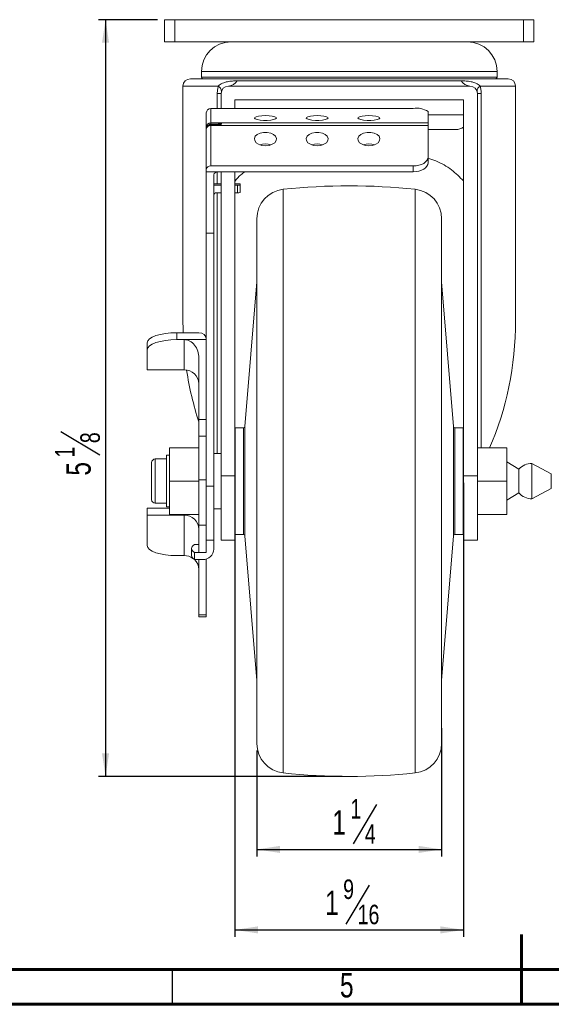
# Model space of a CAD drawing. Header units: inches. Extents: x 0.6 to 16.3, y 0.2 to 11.5.
# Tile 2 of 7: x 5.6 to 8.6, y 0.2 to 5.8. Entities that reach past the tile are written whole.
import ezdxf

# ---------------------------------------------------------------- set-up
doc = ezdxf.new("R2010")
doc.units = ezdxf.units.IN
doc.header["$MEASUREMENT"] = 0
doc.layers.add('FORMAT', color=7, linetype='Continuous')
doc.styles.add('SLDTEXTSTYLE0', font='TXT', dxfattribs={"width": 0.75})
doc.dimstyles.new('SLDDIMSTYLE0', dxfattribs={"dimtxt": 0.137795, "dimasz": 0.13, "dimexe": 0, "dimexo": 0.0625, "dimgap": 0.034449, "dimtad": 1, "dimdec": 6, "dimlfac": 1.2, "dimrnd": 1e-09, "dimzin": 12, "dimdsep": 46, "dimlunit": 5, "dimtxsty": 'SLDTEXTSTYLE0', "dimsah": 1, "dimcen": 0.09, "dimadec": 0, "dimazin": 3, "dimtfac": 1, "dimtofl": 0, "dimtmove": 0, "dimatfit": 3, "dimfxl": 0, "dimfrac": 2, "dimtolj": 1, "dimtzin": 12, "dimarcsym": 0})

# ---------------------------------------------------------------- blocks, each defined once
blk = doc.blocks.new('_D_2')
at = {"layer": 'FORMAT'}
for p, q in [((8.0137, 1.756), (8.0137, 1.0316)), ((6.9721, 1.6291), (6.9721, 1.0316)), ((7.6468, 1.3237), (7.5145, 1.1033)), ((6.9721, 1.071), (8.0137, 1.071))]:
    blk.add_line(p, q, dxfattribs=at)
for points in [[(6.9721, 1.071), (7.1021, 1.051), (7.1021, 1.091)], [(8.0137, 1.071), (7.8837, 1.091), (7.8837, 1.051)]]:
    blk.add_solid(points, dxfattribs=at)
at = {"layer": 'FORMAT', "attachment_point": 1, "style": 'SLDTEXTSTYLE0'}
for s, insert, char_height in [('1', (7.4992, 1.3556), 0.1102), ('1', (7.3974, 1.2925), 0.1378), ('4', (7.5806, 1.2131), 0.1102)]:
    blk.add_mtext(s, dxfattribs=dict(at, insert=insert, char_height=char_height))
blk = doc.blocks.new('_D_3')
at = {"layer": 'FORMAT'}
for p, q in [((6.8485, 3.1392), (6.8485, 0.5774)), ((8.1373, 3.1392), (8.1373, 0.5774)), ((7.6061, 0.8695), (7.4738, 0.6491)), ((6.8485, 0.6168), (8.1373, 0.6168))]:
    blk.add_line(p, q, dxfattribs=at)
for points in [[(6.8485, 0.6168), (6.9785, 0.5968), (6.9785, 0.6368)], [(8.1373, 0.6168), (8.0073, 0.6368), (8.0073, 0.5968)]]:
    blk.add_solid(points, dxfattribs=at)
at = {"layer": 'FORMAT', "attachment_point": 1, "style": 'SLDTEXTSTYLE0'}
for s, insert, char_height in [('9', (7.4585, 0.9014), 0.1102), ('1', (7.3566, 0.8383), 0.1378), ('16', (7.5399, 0.7589), 0.11024)]:
    blk.add_mtext(s, dxfattribs=dict(at, insert=insert, char_height=char_height))
blk = doc.blocks.new('_D_4')
at = {"layer": 'FORMAT'}
for p, q in [((6.4119, 5.7537), (6.0796, 5.7537)), ((6.1189, 5.7537), (6.1189, 1.4829)), ((5.8662, 3.4299), (6.0866, 3.2976)), ((7.4535, 1.4829), (6.0796, 1.4829))]:
    blk.add_line(p, q, dxfattribs=at)
for points in [[(6.1189, 5.7537), (6.0989, 5.6237), (6.1389, 5.6237)], [(6.1189, 1.4829), (6.1389, 1.6129), (6.0989, 1.6129)]]:
    blk.add_solid(points, dxfattribs=at)
at = {"layer": 'FORMAT', "attachment_point": 1, "rotation": 90, "style": 'SLDTEXTSTYLE0'}
for s, insert, char_height in [('8', (5.9768, 3.3637), 0.1102), ('1', (5.8343, 3.2823), 0.1102), ('5', (5.8974, 3.1805), 0.1378)]:
    blk.add_mtext(s, dxfattribs=dict(at, insert=insert, char_height=char_height))

msp = doc.modelspace()

# ---------------------------------------------------------------- linework, layer by layer
at = {"color": 7, "linetype": 'Continuous', "lineweight": 15}
for p, q in [((6.451222, 5.75373158), (6.451222, 5.62873159)), ((6.451222, 5.75373158), (6.50955536, 5.75373158)), ((6.50955536, 5.75373158), (6.50955536, 5.62873159)), ((6.50955536, 5.75373158), (8.47622203, 5.75373158)), ((8.47622203, 5.75373158), (8.47622203, 5.62873159)), ((8.47622203, 5.75373158), (8.5345554, 5.75373158)), ((8.5345554, 5.75373158), (8.5345554, 5.62873159)), ((6.451222, 5.62873159), (6.50955536, 5.62873159)), ((6.50955536, 5.62873159), (8.47622203, 5.62873159)), ((8.47622203, 5.62873159), (8.5345554, 5.62873159)), ((6.65955537, 5.46206493), (6.65955537, 5.42873153)), ((8.32622202, 5.42873153), (8.32622202, 5.46206493)), ((6.59705538, 5.42039827), (7.4928887, 5.42039827)), ((6.86179378, 5.40849348), (8.12398361, 5.40849348)), ((7.4928887, 5.42039827), (8.38872201, 5.42039827)), ((6.55538872, 5.37873161), (6.55538872, 4.05607022)), ((6.7488887, 5.33706494), (6.77038869, 5.33706494)), ((6.77038869, 5.33706494), (6.77038869, 5.25274847)), ((8.17372204, 5.37873161), (6.81205535, 5.37873161)), ((8.21538871, 3.17861671), (8.21538871, 5.33706494)), ((8.21538871, 5.33706494), (8.23688869, 5.33706494)), ((8.43038868, 4.05607022), (8.43038868, 5.37873161)), ((8.1372637, 5.3006066), (6.8485137, 5.3006066)), ((6.8485137, 5.3006066), (6.8485137, 5.25274847)), ((8.1372637, 3.17861671), (8.1372637, 5.3006066)), ((6.68705536, 5.14738167), (6.68705536, 5.22833829)), ((6.71205538, 5.25274847), (6.71205538, 5.17179173)), ((7.85372202, 5.25274847), (6.71205538, 5.25274847)), ((7.93705538, 5.23475268), (7.93705538, 5.17179173)), ((6.71205538, 5.17179173), (6.71205538, 5.1705177)), ((6.71205538, 5.17179173), (7.93705538, 5.17179173)), ((6.71205538, 5.1705177), (6.75535803, 5.1705177)), ((6.71205538, 5.1705177), (6.71205538, 5.162446)), ((6.75535803, 5.1705177), (6.75535803, 5.162446)), ((7.93705538, 5.17179173), (7.93705538, 5.15651193)), ((6.68705536, 5.1472526), (6.68705536, 5.14738167)), ((6.68705536, 5.13703934), (6.68705536, 5.1472526)), ((6.68705536, 5.13668576), (6.68705536, 5.13703934)), ((6.68705536, 4.90831862), (6.68705536, 5.13668576)), ((6.75535803, 5.162446), (6.71205538, 5.162446)), ((6.75535803, 5.16053128), (6.71205538, 5.16053128)), ((6.71205538, 5.16053128), (6.71205538, 5.15953567)), ((6.71205538, 5.15953567), (6.71205538, 5.15651193)), ((6.75535803, 5.15953567), (6.71205538, 5.15953567)), ((6.71205538, 5.15651193), (6.71205538, 4.92814479)), ((7.93705538, 5.15651193), (6.71205538, 5.15651193)), ((7.93705538, 5.15651193), (7.93705538, 4.97890823)), ((7.93705538, 5.13393995), (8.09288868, 5.13393995)), ((7.93705538, 4.97890823), (7.93705538, 4.94586461)), ((6.68705536, 4.90831862), (6.68705536, 4.89510117)), ((6.68705536, 4.89510117), (6.75372205, 4.89510117)), ((6.68705536, 4.54908208), (6.68705536, 4.89510117)), ((7.85372202, 4.92814479), (6.71205538, 4.92814479)), ((7.85372202, 4.89510117), (6.75372205, 4.89510117)), ((6.77038869, 4.89510117), (6.77038869, 3.17861671)), ((6.8485137, 4.89510117), (6.8485137, 3.17861671)), ((7.85372202, 4.89510117), (7.85372202, 4.92814479)), ((6.72872202, 4.54908208), (6.72872202, 4.87864316)), ((6.77038869, 4.82804693), (6.72872202, 4.82804693)), ((6.72872202, 4.81896812), (6.77038869, 4.81896812)), ((6.86205533, 4.82804693), (6.8485137, 4.82804693)), ((6.8485137, 4.81896812), (6.86205533, 4.81896812)), ((6.86205533, 4.77745998), (6.86205533, 4.81896812)), ((6.87872204, 4.82042084), (6.87872204, 4.82659421)), ((6.87872204, 4.82042084), (6.87872204, 4.77891269)), ((6.74538873, 4.77745998), (6.77038869, 4.77745998)), ((6.8485137, 4.77745998), (6.86205533, 4.77745998)), ((6.97205535, 3.01835516), (6.97205535, 4.63063807)), ((8.01372205, 4.63063807), (8.01372205, 3.01835516)), ((6.68705536, 4.54908208), (6.72872202, 4.54908208)), ((6.68705536, 3.94807225), (6.68705536, 4.54908208)), ((6.72872202, 3.12051294), (6.72872202, 4.54908208)), ((6.97205535, 4.27456485), (6.90497586, 3.45846546)), ((8.08080153, 3.45846546), (8.01372205, 4.27456485)), ((6.52038871, 3.98722617), (6.52038871, 3.94807225)), ((6.52038871, 3.98722617), (6.6453887, 3.98722617)), ((6.52038871, 3.94807225), (6.56205537, 3.94807225)), ((6.56205537, 3.94807225), (6.68705536, 3.94807225)), ((6.56205537, 3.77706211), (6.56205537, 3.94807225)), ((6.68705536, 3.49702001), (6.68705536, 3.94807225)), ((6.35372206, 3.89106895), (6.35372206, 3.93022287)), ((6.35372206, 3.77706211), (6.35372206, 3.89106895)), ((6.6453887, 3.49702001), (6.6453887, 3.84410145)), ((6.56205537, 3.77706211), (6.35372206, 3.77706211)), ((6.6453887, 3.49702001), (6.68705536, 3.49702001)), ((6.6453887, 3.4028391), (6.6453887, 3.49702001)), ((6.68705536, 3.49702001), (6.68705536, 3.4028391)), ((6.89667053, 3.45081492), (6.85018036, 3.45081492)), ((8.13559703, 3.45081492), (8.08910686, 3.45081492)), ((6.68705536, 3.4028391), (6.6453887, 3.4028391)), ((6.6453887, 3.4028391), (6.6453887, 3.15745271)), ((6.68705536, 3.4028391), (6.68705536, 3.15745271)), ((6.47872205, 3.14956483), (6.47872205, 3.33706499)), ((6.47872205, 3.33706499), (6.6453887, 3.33706499)), ((8.38205536, 3.33706499), (8.21538871, 3.33706499)), ((8.38205536, 3.14956483), (8.38205536, 3.33706499)), ((6.47872205, 3.29539821), (6.4620554, 3.29539821)), ((6.4620554, 3.29539821), (6.4620554, 3.00373144)), ((6.77038869, 3.30581484), (6.72872202, 3.30581484)), ((6.37872208, 3.14956483), (6.37872208, 3.25373167)), ((6.4620554, 3.27456494), (6.39955535, 3.27456494)), ((8.44872204, 3.21623163), (8.38205536, 3.257818)), ((8.63205534, 3.19123161), (8.52325767, 3.24956492)), ((8.52325767, 3.14956483), (8.52325767, 3.24956492)), ((6.77038869, 3.17861671), (6.77038869, 2.81623152)), ((6.77038869, 3.17861671), (6.8485137, 3.17861671)), ((6.8485137, 3.17861671), (6.8485137, 2.81623152)), ((8.1372637, 3.17861671), (8.21538871, 3.17861671)), ((8.1372637, 2.81623152), (8.1372637, 3.17861671)), ((8.21538871, 2.81623152), (8.21538871, 3.17861671)), ((8.44872204, 3.14956483), (8.44872204, 3.21623163)), ((8.63205534, 3.14956483), (8.63205534, 3.19123161)), ((6.37872208, 3.04539823), (6.37872208, 3.14956483)), ((6.47872205, 2.9620649), (6.47872205, 3.14956483)), ((6.47872205, 3.14956483), (6.6453887, 3.14956483)), ((6.6453887, 3.15745271), (6.68705536, 3.15745271)), ((6.6453887, 3.15745271), (6.6453887, 2.90036662)), ((6.68705536, 3.15745271), (6.68705536, 2.90036662)), ((6.68705536, 3.12051294), (6.72872202, 3.12051294)), ((6.72872202, 3.12051294), (6.72872202, 2.81623152)), ((8.38205536, 3.14956483), (8.21538871, 3.14956483)), ((8.38205536, 2.9620649), (8.38205536, 3.14956483)), ((8.44872204, 3.08289826), (8.44872204, 3.14956483)), ((8.52325767, 3.04956498), (8.52325767, 3.14956483)), ((8.63205534, 3.10789829), (8.63205534, 3.14956483)), ((8.38205536, 3.04131165), (8.44872204, 3.08289826)), ((8.52325767, 3.04956498), (8.63205534, 3.10789829)), ((6.39955535, 3.02456496), (6.4620554, 3.02456496)), ((6.4620554, 3.00373144), (6.47872205, 3.00373144)), ((6.97205535, 1.66849158), (6.97205535, 3.01835516)), ((8.01372205, 3.01835516), (8.01372205, 1.66849158)), ((6.35372206, 2.99611684), (6.35372206, 2.95696292)), ((6.35372206, 2.99611684), (6.47872205, 2.99611684)), ((6.35372206, 2.95696292), (6.56205537, 2.95696292)), ((6.35372206, 2.78595278), (6.35372206, 2.95696292)), ((6.47872205, 2.9620649), (6.6453887, 2.9620649)), ((6.56205537, 2.72894924), (6.56205537, 2.95696292)), ((6.72872202, 2.99331481), (6.77038869, 2.99331481)), ((8.38205536, 2.9620649), (8.21538871, 2.9620649)), ((6.6453887, 2.90036662), (6.68705536, 2.90036662)), ((6.6453887, 2.74595407), (6.6453887, 2.90036662)), ((6.68705536, 2.74595407), (6.68705536, 2.90036662)), ((6.85018036, 2.84831497), (6.89667053, 2.84831497)), ((6.90497586, 2.84066419), (6.97205535, 2.0245648)), ((8.01372205, 2.0245648), (8.08080153, 2.84066419)), ((8.08910686, 2.84831497), (8.13559703, 2.84831497)), ((6.62038868, 2.7914273), (6.6453887, 2.7914273)), ((6.68705536, 2.81623152), (6.72872202, 2.81623152)), ((6.72872202, 2.81623152), (6.72872202, 2.76617574)), ((6.77038869, 2.81623152), (6.8485137, 2.81623152)), ((8.1372637, 2.81623152), (8.21538871, 2.81623152)), ((6.56205537, 2.72894924), (6.52038871, 2.72894924)), ((6.60372203, 2.76889491), (6.60372203, 2.7292675)), ((6.62038868, 2.70673488), (6.62038868, 2.74636228)), ((6.6453887, 2.74636228), (6.62038868, 2.74636228)), ((6.6453887, 2.74595407), (6.68705536, 2.74595407)), ((6.62038868, 2.70673488), (6.66622203, 2.70673488)), ((6.6453887, 2.70673488), (6.6453887, 2.39441426)), ((6.68705536, 2.71013457), (6.68705536, 2.39441426)), ((6.6453887, 2.39441426), (6.68705536, 2.39441426)), ((6.6453887, 2.38436282), (6.6453887, 2.39441426)), ((6.68705536, 2.39441426), (6.68705536, 2.38436282)), ((6.6453887, 2.38436282), (6.68705536, 2.38436282))]:
    msp.add_line(p, q, dxfattribs=at)
at = {"color": 8, "linetype": 'Continuous', "lineweight": 15}
for p, q in [((6.65955537, 5.46206493), (8.32622202, 5.46206493)), ((6.65955537, 5.42873153), (8.32622202, 5.42873153)), ((6.75435986, 5.37873161), (6.55538872, 5.37873161)), ((6.7488887, 5.25274847), (6.7488887, 5.33706494)), ((8.43038868, 5.37873161), (8.23141754, 5.37873161)), ((8.23688869, 5.33706494), (8.23688869, 3.33706499)), ((7.93705538, 5.21727327), (8.1372637, 5.21727327)), ((6.75324539, 5.16053128), (6.75535803, 5.162446)), ((6.75535803, 5.16053116), (6.75535803, 5.15953567)), ((6.76867906, 5.16457692), (6.76618191, 5.16231375)), ((6.76686702, 5.16258252), (6.76867906, 5.1642248)), ((6.7488887, 4.82804693), (6.7488887, 4.89479073)), ((7.12095934, 4.79635556), (7.12095934, 1.50277434)), ((7.86481805, 3.003674), (7.86481805, 4.79635556)), ((6.7488887, 3.30581484), (6.7488887, 4.77745998)), ((6.85018036, 3.45081492), (6.85018036, 2.84831497)), ((6.89667053, 3.12287693), (6.89667053, 3.45081492)), ((6.90497586, 3.45846546), (6.90497586, 2.84066419)), ((8.08080153, 3.1221991), (8.08080153, 3.45846546)), ((8.08910686, 3.45081492), (8.08910686, 3.12287693)), ((8.13559703, 3.12287693), (8.13559703, 3.45081492)), ((6.39955535, 3.27456494), (6.39955535, 3.14956483)), ((6.39955535, 3.14956483), (6.39955535, 3.02456496)), ((6.89667053, 2.84831497), (6.89667053, 3.12287693)), ((8.08080153, 2.84066419), (8.08080153, 3.1221991)), ((8.08910686, 3.12287693), (8.08910686, 2.84831497)), ((8.13559703, 2.84831497), (8.13559703, 3.12287693)), ((7.86481805, 1.50277434), (7.86481805, 3.003674))]:
    msp.add_line(p, q, dxfattribs=at)
at = {"color": 7, "linetype": 'Continuous', "lineweight": 60}
for p, q in [((8.46456693, 0.19685039), (8.46456693, 0.59055118)), ((16.14173228, 0.39370079), (0.78740157, 0.39370079)), ((16.33858268, 0.19685039), (0.59055118, 0.19685039))]:
    msp.add_line(p, q, dxfattribs=at)
at = {"color": 7, "linetype": 'Continuous', "lineweight": 30}
msp.add_line((6.49606299, 0.19685039), (6.49606299, 0.39370079), dxfattribs=at)
at = {"color": 7, "linetype": 'Continuous', "lineweight": 15, "flags": 128}
for points in [[(7.0203887, 5.21225806), (7.00009497, 5.2115267), (6.98200039, 5.20941215), (6.96806581, 5.20614324), (6.95980118, 5.2020745), (6.95810219, 5.19764669), (6.96315284, 5.19333963), (6.97440596, 5.18962008), (6.99064198, 5.18689114), (7.01010152, 5.18544856), (7.03067587, 5.18544856), (7.05013541, 5.18689114), (7.06637143, 5.18962008), (7.07762452, 5.19333963), (7.08267523, 5.19764669), (7.08097621, 5.2020745), (7.07271161, 5.20614324), (7.058777, 5.20941215), (7.04068242, 5.2115267), (7.0203887, 5.21225806)], [(7.31205537, 5.21225806), (7.29176164, 5.2115267), (7.27366707, 5.20941215), (7.25973246, 5.20614324), (7.25146784, 5.2020745), (7.24976883, 5.19764669), (7.25481953, 5.19333963), (7.26607262, 5.18962008), (7.28230866, 5.18689114), (7.3017682, 5.18544856), (7.32234253, 5.18544856), (7.34180208, 5.18689114), (7.35803811, 5.18962008), (7.3692912, 5.19333963), (7.3743419, 5.19764669), (7.37264288, 5.2020745), (7.36437827, 5.20614324), (7.35044366, 5.20941215), (7.33234908, 5.2115267), (7.31205537, 5.21225806)], [(7.60372203, 5.21225806), (7.58342831, 5.2115267), (7.56533374, 5.20941215), (7.55139913, 5.20614324), (7.54313451, 5.2020745), (7.5414355, 5.19764669), (7.5464862, 5.19333963), (7.55773929, 5.18962008), (7.57397532, 5.18689114), (7.59343487, 5.18544856), (7.61400919, 5.18544856), (7.63346874, 5.18689114), (7.64970478, 5.18962008), (7.66095786, 5.19333963), (7.66600856, 5.19764669), (7.66430954, 5.2020745), (7.65604494, 5.20614324), (7.64211033, 5.20941215), (7.62401575, 5.2115267), (7.60372203, 5.21225806)], [(7.0203887, 5.04236234), (7.00009497, 5.0444253), (6.98200039, 5.05039029), (6.96806581, 5.05961124), (6.95980118, 5.07108863), (6.95810219, 5.08357886), (6.96315284, 5.09572847), (6.97440596, 5.10622076), (6.99064198, 5.11391871), (7.01010152, 5.11798818), (7.03067587, 5.11798818), (7.05013541, 5.11391871), (7.06637143, 5.10622076), (7.07762452, 5.09572847), (7.08267523, 5.08357886), (7.08097621, 5.07108863), (7.07271161, 5.05961124), (7.058777, 5.05039029), (7.04068242, 5.0444253), (7.0203887, 5.04236234)], [(7.31205537, 5.04236234), (7.29176164, 5.0444253), (7.27366707, 5.05039029), (7.25973246, 5.05961124), (7.25146784, 5.07108863), (7.24976883, 5.08357886), (7.25481953, 5.09572847), (7.26607262, 5.10622076), (7.28230866, 5.11391871), (7.3017682, 5.11798818), (7.32234253, 5.11798818), (7.34180208, 5.11391871), (7.35803811, 5.10622076), (7.3692912, 5.09572847), (7.3743419, 5.08357886), (7.37264288, 5.07108863), (7.36437827, 5.05961124), (7.35044366, 5.05039029), (7.33234908, 5.0444253), (7.31205537, 5.04236234)], [(7.60372203, 5.04236234), (7.58342831, 5.0444253), (7.56533374, 5.05039029), (7.55139913, 5.05961124), (7.54313451, 5.07108863), (7.5414355, 5.08357886), (7.5464862, 5.09572847), (7.55773929, 5.10622076), (7.57397532, 5.11391871), (7.59343487, 5.11798818), (7.61400919, 5.11798818), (7.63346874, 5.11391871), (7.64970478, 5.10622076), (7.66095786, 5.09572847), (7.66600856, 5.08357886), (7.66430954, 5.07108863), (7.65604494, 5.05961124), (7.64211033, 5.05039029), (7.62401575, 5.0444253), (7.60372203, 5.04236234)], [(7.85372202, 4.92814479), (7.86997956, 4.92912024), (7.8856123, 4.93200892), (7.90001954, 4.9367), (7.91264761, 4.94301307), (7.92301117, 4.95070553), (7.93071199, 4.95948184), (7.93545413, 4.9690048), (7.93705538, 4.97890823)], [(7.93705538, 4.94586461), (7.93545413, 4.93596106), (7.93071199, 4.92643822), (7.92301117, 4.91766191), (7.91264761, 4.90996946), (7.90001954, 4.90365639), (7.8856123, 4.89896531), (7.86997956, 4.89607662), (7.85372202, 4.89510117)], [(6.35372206, 3.93022287), (6.35692449, 3.9413435), (6.36640882, 3.95203709), (6.38181048, 3.96189224), (6.40253754, 3.97053032), (6.42779361, 3.97761937), (6.45660815, 3.98288709), (6.48787363, 3.98613083), (6.52038871, 3.98722617)], [(6.52038871, 3.94807225), (6.48787363, 3.9469769), (6.45660815, 3.94373316), (6.42779361, 3.93846545), (6.40253754, 3.93137639), (6.38181048, 3.92273832), (6.36640882, 3.91288316), (6.35692449, 3.90218982), (6.35372206, 3.89106895)], [(6.85018036, 3.45081492), (6.84855464, 3.45065481), (6.8485137, 3.4506465)], [(8.1372637, 3.4506465), (8.13722275, 3.45065481), (8.13559703, 3.45081492)], [(6.8485137, 2.84848315), (6.84855464, 2.84847508), (6.85018036, 2.84831497)], [(8.13559703, 2.84831497), (8.13722275, 2.84847508), (8.1372637, 2.84848315)], [(6.35372206, 2.78595278), (6.35692449, 2.77483191), (6.36640882, 2.76413857), (6.38181048, 2.75428366), (6.40253754, 2.74564558), (6.42779361, 2.73855629), (6.45660815, 2.73328857), (6.48787363, 2.73004483), (6.52038871, 2.72894924)], [(6.62038868, 2.7914273), (6.61316653, 2.78604763), (6.60794177, 2.78045162), (6.60478028, 2.77470969), (6.60372203, 2.76889491), (6.60478028, 2.76307965), (6.60794177, 2.75733771), (6.61316653, 2.75174196), (6.62038868, 2.74636228)]]:
    msp.add_lwpolyline(points, dxfattribs=at)
at = {"color": 7, "linetype": 'Continuous', "lineweight": 15}
for centre, radius, start, end in [((6.82622203, 5.4620649), 0.16666667, 90, 180), ((8.15955536, 5.4620649), 0.16666667, 0, 90), ((6.59705536, 5.37873157), 0.04166667, 90, 180), ((6.6678887, 5.42873157), 0.00833333, 180, 270), ((6.80865555, 5.44085609), 0.06221744, 273.13241846, 328.6574549), ((8.17712184, 5.44085609), 0.06221744, 211.3425451, 266.86758154), ((8.3178887, 5.42873157), 0.00833333, 270, 0), ((8.38872203, 5.37873157), 0.04166667, 0, 90), ((6.73920414, 5.34950136), 0.03292572, 359.07465034, 62.59351805), ((6.81205536, 5.3370649), 0.04166667, 90, 180), ((8.17372203, 5.3370649), 0.04166667, 0, 90), ((8.24657325, 5.34950136), 0.03292572, 117.40648195, 180.92534966), ((6.71176397, 5.22803978), 0.02471041, 89.32428397, 179.30783665), ((7.87358373, 5.142778), 0.11174968, 55.39047507, 100.23779357), ((6.71176392, 5.14708309), 0.02471036, 89.32416808, 179.30766574), ((6.70973614, 5.1337613), 0.02286854, 84.17925702, 172.65282162), ((6.77277511, 5.15998661), 0.00615211, 89.73246633, 131.74329412), ((6.77274216, 5.15961647), 0.00614373, 89.42481438, 131.40216465), ((8.0928887, 5.21727323), 0.08333333, 270, 302.17452589), ((7.0203887, 4.95681747), 0.09574645, 71.08050878, 108.91949122), ((7.31205536, 4.95681709), 0.09574682, 71.08057869, 108.91942131), ((7.60372203, 4.95681691), 0.09574699, 71.0806132, 108.9193868), ((6.70973614, 4.90539416), 0.02286854, 84.17925702, 172.65282162), ((6.86618935, 4.77914251), 0.04907883, 75.20518482, 94.83187279), ((6.86619089, 4.86785483), 0.04906132, 265.16458934, 284.79835305), ((7.13872203, 4.63063814), 0.16666667, 96.11798289, 180), ((7.4928887, 1.3264324), 3.48979917, 83.88201711, 96.11798289), ((7.84705536, 4.63063814), 0.16666667, 0, 83.88201711), ((6.7453569, 4.7608251), 0.0166349, 89.89037035, 179.89093851), ((6.86619054, 4.82635077), 0.04906536, 265.16540532, 284.79753706), ((6.64660709, 3.94677547), 0.04046905, 1.83628274, 91.7252578), ((6.56449262, 3.69616118), 0.08093764, 1.83613276, 91.72558628), ((6.89667055, 3.45914823), 0.00833333, 270, 355.30112231), ((8.08910684, 3.45914823), 0.00833333, 184.69887769, 270), ((6.39955536, 3.25373157), 0.02083333, 90, 180), ((8.52325763, 3.1495649), 0.1, 90, 138.1896851), ((8.52325763, 3.1495649), 0.1, 221.8103149, 270), ((6.39955536, 3.04539823), 0.02083333, 180, 270), ((6.56449214, 2.87606149), 0.08093812, 1.83630066, 91.72523988), ((6.89667055, 2.83998157), 0.00833333, 4.69887769, 90), ((8.08910684, 2.83998157), 0.00833333, 90, 175.30112231), ((6.56236412, 2.64227708), 0.08667271, 55.50458822, 90.20409924), ((6.63305479, 2.73353378), 0.02964138, 188.27530295, 244.70291522), ((6.66771397, 2.76774487), 0.06102823, 268.59916999, 358.52667881), ((6.56878825, 2.64995422), 0.07660353, 0.51434327, 48.30561885), ((7.13872203, 1.66849166), 0.16666667, 180, 263.88201711), ((7.84705536, 1.66849166), 0.16666667, 276.11798289, 0), ((7.4928887, 4.9726974), 3.48979917, 263.88201711, 276.11798289)]:
    msp.add_arc(centre, radius, start, end, dxfattribs=at)
at = {"color": 8, "linetype": 'Continuous', "lineweight": 15}
msp.add_arc((6.68961226, 5.14797365), 0.00265662, 195.74845512, 260.3160039, dxfattribs=at)
at = {"color": 7, "linetype": 'Continuous', "lineweight": 15}
for centre, major_axis, ratio, start_param, end_param in [((6.69118015, 5.09416302), (0.07566294, 0.07566294), 0.2216946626, 6.0596427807, 6.0703955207), ((6.69530494, 5.09042469), (0.07536895, 0.08165092), 0.2210522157, 6.0427587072, 6.0535114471), ((6.75372203, 4.87864318), (0.025, 0), 0.6583208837, 1.5707963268, 3.1415926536), ((7.4928887, 4.05607014), (0, 1.33888876), 0.7002075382, 1.5707963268, 1.6222377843), ((7.4928887, 4.05607014), (0, 1.33888876), 0.7002075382, 4.1454927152, 4.7123889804), ((6.56205536, 3.84410152), (0, 0.10397075), 0.8015075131, 4.7123889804, 6.2831853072), ((7.4928887, 4.05607014), (0, 1.33888876), 0.7002075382, 1.7815827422, 2.0125577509)]:
    msp.add_ellipse(centre, major_axis=major_axis, ratio=ratio, start_param=start_param, end_param=end_param, dxfattribs=at)
for points, knots in [([(6.75435987, 5.37873157), (6.75762217, 5.38220524), (6.76135018, 5.38529822), (6.76941035, 5.39073723), (6.77375778, 5.39309162), (6.78712744, 5.39910989), (6.79654625, 5.40180888), (6.81532271, 5.40564271), (6.82470772, 5.40678612), (6.84333857, 5.40821487), (6.85257674, 5.40849347), (6.8617938, 5.40849347)], [0, 0, 0, 0, 0.125, 0.125, 0.25, 0.25, 0.5, 0.5, 0.75, 0.75, 1, 1, 1, 1]), ([(8.12398359, 5.40849347), (8.13319765, 5.40849347), (8.14243105, 5.40821498), (8.1610464, 5.4067884), (8.17044573, 5.40564337), (8.18919892, 5.40181662), (8.19863911, 5.39911277), (8.21645289, 5.39109801), (8.22489825, 5.38567325), (8.23141752, 5.37873157)], [0, 0, 0, 0, 0.25, 0.25, 0.5, 0.5, 0.75, 0.75, 1, 1, 1, 1]), ([(6.7488887, 5.3370649), (6.7488887, 5.34428864), (6.74936865, 5.35136744), (6.75121034, 5.36526133), (6.75258527, 5.37211801), (6.75435987, 5.37873157)], [0, 0, 0, 0, 0.5, 0.5, 1, 1, 1, 1]), ([(8.23141752, 5.37873157), (8.23319212, 5.37211801), (8.23456705, 5.36526133), (8.23640874, 5.35136744), (8.2368887, 5.34428864), (8.2368887, 5.3370649)], [0, 0, 0, 0, 0.5, 0.5, 1, 1, 1, 1]), ([(6.71205536, 5.17051772), (6.70873609, 5.17051772), (6.70547716, 5.16990914), (6.69940839, 5.16756879), (6.69663138, 5.16583585), (6.68973242, 5.15940061), (6.68705536, 5.15339438), (6.68705536, 5.14725262)], [0, 0, 0, 0, 0.25, 0.25, 0.5, 0.5, 1, 1, 1, 1]), ([(6.77280382, 5.1661386), (6.77279383, 5.16697301), (6.77206433, 5.16770649), (6.76976414, 5.16885933), (6.76823521, 5.16928496), (6.76489994, 5.16992838), (6.76305164, 5.17015222), (6.75927483, 5.17044536), (6.75734086, 5.17051772), (6.75535801, 5.17051772)], [0, 0, 0, 0, 0.25, 0.25, 0.5, 0.5, 0.75, 0.75, 1, 1, 1, 1]), ([(6.68705536, 5.13703934), (6.68705536, 5.14291587), (6.68972524, 5.14872317), (6.69664334, 5.15498505), (6.69940902, 5.15666493), (6.70550774, 5.15895137), (6.70873473, 5.15953571), (6.71205536, 5.15953571)], [0, 0, 0, 0, 0.5, 0.5, 0.75, 0.75, 1, 1, 1, 1]), ([(6.76795564, 5.16317431), (6.76793995, 5.16316117), (6.76790326, 5.16313043), (6.76750146, 5.162874), (6.76659991, 5.1624361), (6.76476518, 5.16176197), (6.76143491, 5.16096075), (6.7580382, 5.16053929), (6.75580428, 5.16054912), (6.75535754, 5.16055108)], [0, 0, 0, 0, 0.0482758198, 0.1129088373, 0.20387475, 0.3449701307, 0.5724219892, 0.914493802, 1, 1, 1, 1]), ([(6.75535801, 5.15953571), (6.75931986, 5.15953571), (6.76323186, 5.16012808), (6.76825701, 5.16177194), (6.76977614, 5.16244779), (6.77207106, 5.16402173), (6.77279384, 5.16490611), (6.77280382, 5.16575991)], [0, 0, 0, 0, 0.5, 0.5, 0.75, 0.75, 1, 1, 1, 1]), ([(6.75535801, 5.16244594), (6.75795565, 5.16323069), (6.7605193, 5.16393211), (6.76417817, 5.16472851), (6.76537919, 5.16495517), (6.76699687, 5.16510596), (6.76751499, 5.16512463), (6.76834577, 5.16501114), (6.76867152, 5.16486533), (6.76867903, 5.16457695)], [0, 0, 0, 0, 0.5, 0.5, 0.75, 0.75, 0.875, 0.875, 1, 1, 1, 1]), ([(7.93705538, 4.97229791), (7.95176821, 4.96718095), (8.00042288, 4.95025938), (8.07047696, 4.91060194), (8.11553245, 4.86564748), (8.1372637, 4.84396496)], [0, 0, 0, 0, 0.1832727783, 0.6060746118, 1, 1, 1, 1]), ([(6.8485137, 4.84136875), (6.85877194, 4.85453996), (6.8748927, 4.87523841), (6.89699499, 4.88980416), (6.90503275, 4.89510117)], [0, 0, 0, 0, 0.6363379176, 1, 1, 1, 1])]:
    msp.add_open_spline(points, degree=3, knots=knots, dxfattribs=at)
at = {"color": 8, "linetype": 'Continuous', "lineweight": 15}
for points, knots in [([(6.6958013, 5.15407485), (6.69584357, 5.15416802), (6.69669795, 5.15605118), (6.70010027, 5.15884173), (6.70561941, 5.1618886), (6.70990995, 5.16226019), (6.71205538, 5.162446)], [0, 0, 0, 0, 0.0171044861, 0.3457063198, 0.6728271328, 1, 1, 1, 1]), ([(6.76867906, 5.1642248), (6.76864403, 5.16409202), (6.76857946, 5.16384733), (6.76829018, 5.16347142), (6.76801651, 5.16325639), (6.76790675, 5.16317015)], [0, 0, 0, 0, 0.4154237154, 0.7655503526, 1, 1, 1, 1])]:
    msp.add_open_spline(points, degree=3, knots=knots, dxfattribs=at)

# ---------------------------------------------------------------- texts
at = {"color": 7, "linetype": 'Continuous', "lineweight": 0, "insert": (7.47892744, 0.37343219), "char_height": 0.13779528, "attachment_point": 2, "style": 'SLDTEXTSTYLE0'}
msp.add_mtext('5', dxfattribs=at)

# ---------------------------------------------------------------- dimensions: what is measured, and where the dimension line sits
at = {"layer": 'FORMAT'}
dim = msp.add_linear_dim(base=(6.11894728, 1.48289823), p1=(6.45122203, 5.75373157), p2=(7.4928887, 1.48289823), angle=90, dimstyle='SLDDIMSTYLE0', dxfattribs=at)
dim.commit()
dim.dimension.update_dxf_attribs({"geometry": '_D_4', "text_midpoint": (6.11894728, 3.31281239), "dimtype": 160})
for base, p1, p2, picture, middle in [((8.1372637, 0.6167565), (6.8485137, 3.17861681), (8.1372637, 3.17861681), '_D_3', (7.52973089, 0.6167565)), ((8.01372203, 1.07095795), (6.97205536, 1.66849166), (8.01372203, 1.79539823), '_D_2', (7.52973089, 1.07095795))]:
    dim = msp.add_linear_dim(base=base, p1=p1, p2=p2, dimstyle='SLDDIMSTYLE0', dxfattribs=at)
    dim.commit()
    dim.dimension.update_dxf_attribs({"geometry": picture, "text_midpoint": middle, "dimtype": 160})

doc.saveas('drawing.dxf')
